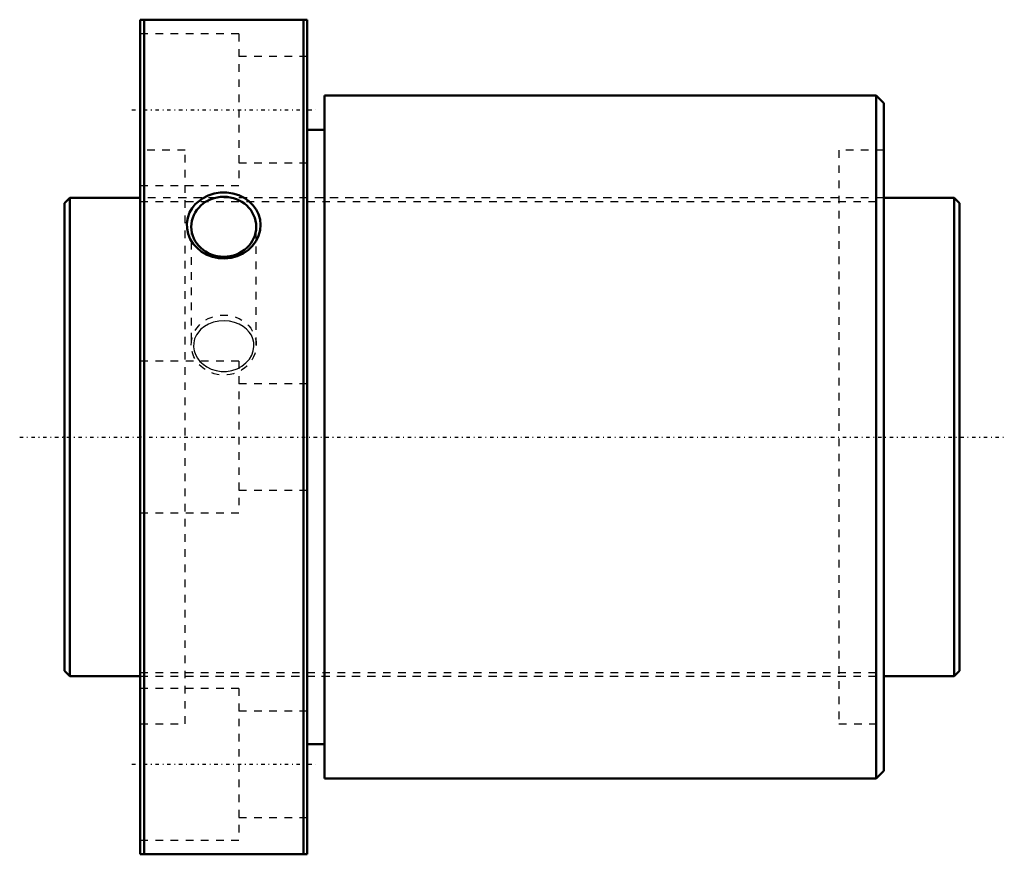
# Model space of a CAD drawing. Header units: millimetres. Extents: x -6 to 124, y -55 to 55.
import ezdxf

# ---------------------------------------------------------------- set-up
doc = ezdxf.new("R2010")
doc.units = ezdxf.units.MM
doc.linetypes.add('Center', pattern=[1.5, 0.45, -0.5, 0.05, -0.5])
doc.linetypes.add('Dashed', pattern=[2, 1, -1])
for name, color, linetype, lineweight in [('2d ConnectionPoints', 7, 'Continuous', 50), ('AM_0', 7, 'Continuous', 50), ('AM_5', 3, 'Continuous', 25), ('AM_7', 7, 'Center', 25), ('AM_9', 6, 'Dashed', 25)]:
    doc.layers.add(name, color=color, linetype=linetype, lineweight=lineweight)

# ---------------------------------------------------------------- blocks, each defined once
blk = doc.blocks.new('1_DK_6312_3RR0Nut_0_in_DK6312_3RRG1_118LC0_000_4')
at = {"layer": 'AM_0'}
for p, q in [((10, 55), (32, 55)), ((10, -55), (10, 55)), ((10.5, 55), (10.5, -55)), ((31.5, -55), (31.5, 55)), ((32, -55), (32, 55)), ((34.3, 45), (34.3, -45)), ((107, 45), (34.3, 45)), ((108, 44), (107, 45)), ((107, 45), (107, -45)), ((108, 44), (108, -44)), ((34.3, 40.5), (32, 40.5)), ((32, -40.5), (34.3, -40.5)), ((107, -45), (108, -44)), ((34.3, -45), (107, -45)), ((32, -55), (10, -55))]:
    blk.add_line(p, q, dxfattribs=at)
blk.add_lwpolyline([(17.25, 30.69), (16.83, 30.16), (16.5, 29.59), (16.26, 28.9), (16.14, 28.18), (16.17, 27.46), (16.32, 26.76), (16.59, 26.09), (16.98, 25.47), (17.48, 24.91), (18.07, 24.42), (18.76, 24.03), (19.5, 23.74), (20.31, 23.57), (21.14, 23.53), (21.98, 23.62), (22.78, 23.84), (23.54, 24.18), (24.22, 24.64), (24.8, 25.2), (25.27, 25.84), (25.6, 26.52), (25.8, 27.24), (25.86, 27.96), (25.79, 28.67), (25.6, 29.35), (25.28, 29.99), (24.85, 30.57), (24.32, 31.09), (23.68, 31.52), (22.98, 31.86), (22.2, 32.1), (21.39, 32.22), (20.55, 32.21), (19.72, 32.08), (18.93, 31.83), (18.2, 31.45), (17.25, 30.69)], dxfattribs=at)
blk.add_ellipse((21, 27.71), major_axis=(-4.28, 0), ratio=0.92388, dxfattribs=at)
at = {"layer": 'AM_7'}
for p, q in [((8.9, 43.13), (33.1, 43.13)), ((8.9, -43.13), (33.1, -43.13))]:
    blk.add_line(p, q, dxfattribs=at)
at = {"layer": 'AM_9'}
for p, q in [((23, 53.13), (10, 53.13)), ((23, 53.13), (23, 33.13)), ((32, 50.13), (23, 50.13)), ((15.9, 37.8), (10, 37.8)), ((15.9, -37.8), (15.9, 37.8)), ((102.1, 37.8), (102.1, -37.8)), ((108, 37.8), (102.1, 37.8)), ((23, 36.13), (32, 36.13)), ((10, 33.13), (23, 33.13)), ((102.1, 31.5), (15.9, 31.5)), ((16.72, 27.71), (16.72, 12.12)), ((25.28, 12.12), (25.28, 27.71)), ((23, 10), (10, 10)), ((23, 10), (23, -10)), ((32, 7), (23, 7)), ((23, -7), (32, -7)), ((10, -10), (23, -10)), ((15.9, -31.5), (102.1, -31.5)), ((23, -33.13), (10, -33.13)), ((23, -33.13), (23, -53.13)), ((32, -36.13), (23, -36.13)), ((10, -37.8), (15.9, -37.8)), ((102.1, -37.8), (108, -37.8)), ((23, -50.13), (32, -50.13)), ((10, -53.13), (23, -53.13))]:
    blk.add_line(p, q, dxfattribs=at)
blk.add_lwpolyline([(18, 14.22), (17.4, 13.46), (17.16, 12.95), (17.04, 12.4), (17.02, 11.87), (17.1, 11.35), (17.27, 10.86), (17.53, 10.4), (17.86, 9.97), (18.27, 9.58), (18.78, 9.23), (19.33, 8.95), (19.98, 8.75), (20.65, 8.64), (21.37, 8.64), (22.07, 8.76), (22.76, 8.99), (23.39, 9.33), (23.93, 9.76), (24.38, 10.27), (24.7, 10.8), (24.9, 11.37), (24.98, 11.91), (24.96, 12.44), (24.84, 12.93), (24.64, 13.4), (24.35, 13.83), (23.99, 14.22), (23.54, 14.58), (23.03, 14.87), (22.42, 15.11), (21.78, 15.26), (21.07, 15.32), (20.36, 15.28), (19.66, 15.13), (18.99, 14.88), (18.47, 14.58), (18, 14.22)], dxfattribs=at)
blk.add_ellipse((21, 12.12), major_axis=(-4.28, 0), ratio=0.92388, dxfattribs=at)
blk = doc.blocks.new('2_DK_6312_3RR011800_Shaft_0_in_DK6312_3RRG1_118LC0_000_4')
at = {"layer": 'AM_0'}
for p, q in [((0.7, 31.5), (0, 30.8)), ((0.7, 31.5), (0.7, -31.5)), ((10, 31.5), (0.7, 31.5)), ((117.3, 31.5), (108, 31.5)), ((117.3, 31.5), (117.3, -31.5)), ((118, 30.8), (117.3, 31.5)), ((0, 30.8), (0, -30.8)), ((118, 30.8), (118, -30.8)), ((0, -30.8), (0.7, -31.5)), ((117.3, -31.5), (118, -30.8)), ((0.7, -31.5), (10, -31.5)), ((108, -31.5), (117.3, -31.5))]:
    blk.add_line(p, q, dxfattribs=at)
at = {"layer": 'AM_5', "linetype": 'Dashed'}
for p, q in [((10, 31.04), (108, 31.04)), ((10, -31.04), (108, -31.04))]:
    blk.add_line(p, q, dxfattribs=at)
at = {"layer": 'AM_7'}
blk.add_line((-5.9, 0), (123.9, 0), dxfattribs=at)
at = {"layer": 'AM_9'}
for p, q in [((108, 31.5), (10, 31.5)), ((10, -31.5), (108, -31.5))]:
    blk.add_line(p, q, dxfattribs=at)

msp = doc.modelspace()

# ---------------------------------------------------------------- linework, layer by layer
at = {"layer": '2d ConnectionPoints'}
for p in [(0, 0), (10, 0)]:
    msp.add_point(p, dxfattribs=at)

# ---------------------------------------------------------------- block references
for name in ['1_DK_6312_3RR0Nut_0_in_DK6312_3RRG1_118LC0_000_4', '2_DK_6312_3RR011800_Shaft_0_in_DK6312_3RRG1_118LC0_000_4']:
    msp.add_blockref(name, (0, 0))

doc.saveas('drawing.dxf')
